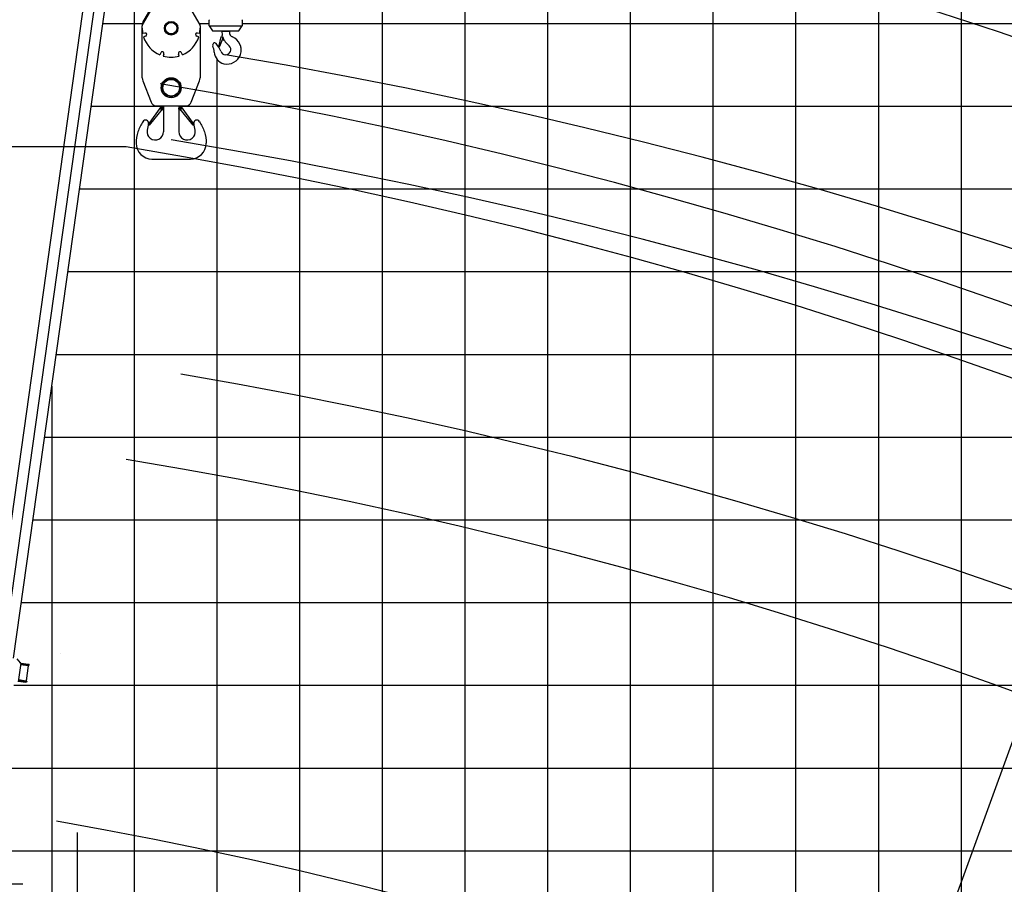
# Model space of a CAD drawing. Extents: x -50662 to 37979, y -56241 to 51651.
# Tile 12 of 15: x -32866 to -20958, y 15554 to 26004. Entities that reach past the tile are written whole.
import ezdxf

# ---------------------------------------------------------------- set-up
doc = ezdxf.new("R2010")
doc.units = 0
doc.layers.get('0').update_dxf_attribs({"linetype": 'CONTINUOUS'})

msp = doc.modelspace()

# ---------------------------------------------------------------- linework, layer by layer
at = {"color": 7, "linetype": 'Continuous'}
for p, q in [((-25477.448503, -39041.150705), (-25477.448503, 30958.849295)), ((-23477.448503, -39041.150705), (-23477.448503, 30958.849295)), ((-22477.448503, -39041.150705), (-22477.448503, 30958.849295)), ((-21477.448503, -39041.150705), (-21477.448503, 30958.849295)), ((-28477.448503, -39041.150705), (-28477.448503, 29958.849295)), ((-27477.448503, -39041.150705), (-27477.448503, 29958.849295)), ((-26477.448503, -39041.150705), (-26477.448503, 29958.849295)), ((-31477.448503, -39041.150705), (-31477.448503, 27997.018971)), ((-30477.448503, -39041.150705), (-30477.448503, 25522.099749)), ((-30941.995924, 24958.849295), (25522.551497, 24958.849295)), ((-31577.256251, 24466.288865), (-50662.477312, 24466.288865)), ((-32142.378167, 23958.849295), (25522.551497, 23958.849295)), ((-32282.919002, 22958.849295), (25522.551497, 22958.849295)), ((-32423.459836, 21958.849295), (-8477.448503, 21958.849295)), ((-32704.541506, 19958.849295), (25522.551497, 19958.849295)), ((-32845.08234, 18958.849295), (25522.551497, 18958.849295)), ((-32939.171369, 17958.849295), (25522.551497, 17958.849295)), ((-33079.712204, 16958.849295), (25522.551497, 16958.849295)), ((-32829.814169, 15553.876248), (-50662.477312, 15553.876248))]:
    msp.add_line(p, q, dxfattribs=at)
at = {"color": 10, "linetype": 'Continuous'}
for p, q in [((-24477.448503, -39041.150705), (-24477.448503, 30958.849295)), ((-29477.448503, -39041.150705), (-29477.448503, 29958.849295)), ((-31861.296497, 25958.849295), (-31371.308718, 25958.849295)), ((-30697.67815, 25958.849295), (-30575.446754, 25958.849295)), ((-30175.447895, 25958.849295), (25522.551497, 25958.849295)), ((-32564.000671, 20958.849295), (25522.551497, 20958.849295)), ((-33220.253039, 15958.849295), (25522.551497, 15958.849295))]:
    msp.add_line(p, q, dxfattribs=at)
at = {"color": 102, "linetype": 'Continuous'}
for p, q in [((-33200.193145, 18285.905819), (-31831.132731, 28027.276832)), ((-31706.660655, 28006.754061), (-33070.278701, 18304.107504)), ((-32939.679851, 18285.753032), (-31576.061805, 27988.39959))]:
    msp.add_line(p, q, dxfattribs=at)
at = {"color": 13, "linetype": 'Continuous'}
for p, q in [((-31380.385484, 25943.337251), (-31118.179543, 26391.442867)), ((-30950.807602, 26391.443339), (-30688.599688, 25943.334352)), ((-31377.415998, 25972.171769), (-31276.408786, 26144.791421)), ((-31367.058186, 25966.110966), (-31377.414944, 25972.171152)), ((-31384.494948, 25300.158284), (-31384.494948, 25928.188557)), ((-31353.677069, 25842.159881), (-31378.347269, 25835.995422)), ((-30690.64319, 25835.998324), (-30715.312442, 25842.162546)), ((-30684.495436, 25928.188557), (-30684.495436, 25300.158284)), ((-31343.980221, 25803.353037), (-31368.649474, 25797.188815)), ((-30700.339801, 25797.192427), (-30725.009054, 25803.356649)), ((-31161.347407, 25602.501936), (-31169.823313, 25578.528437)), ((-31123.635043, 25589.168611), (-31132.110949, 25565.195111)), ((-30936.876555, 25565.195871), (-30945.352787, 25589.170291)), ((-30899.164191, 25578.529196), (-30907.640423, 25602.503616)), ((-31377.640519, 25263.77367), (-31278.13234, 25009.032838)), ((-30790.858566, 25009.03178), (-30691.350031, 25263.773521)), ((-31161.151711, 24952.055493), (-31312.263789, 24737.413022)), ((-31142.358967, 24922.353595), (-31301.549069, 24729.870691)), ((-31208.273756, 24961.320393), (-30860.717604, 24961.320393)), ((-31181.296706, 24930.319417), (-31125.188307, 24930.319417)), ((-31161.151711, 24952.055493), (-31144.7976, 24940.541911)), ((-31157.107558, 24927.184442), (-31158.343907, 24926.426479)), ((-31153.444167, 24936.339925), (-31153.444167, 24936.141682)), ((-31151.994948, 24949.476643), (-31151.994948, 24910.675862)), ((-31150.544753, 24936.339925), (-31150.544753, 24936.141682)), ((-31148.034987, 24942.819417), (-31126.995436, 24942.819417)), ((-31147.086004, 24926.867904), (-31145.900272, 24926.0334)), ((-31146.108717, 24917.819417), (-31126.995436, 24917.819417)), ((-31126.995436, 24961.320393), (-31126.995436, 24650.320393)), ((-30951.71028, 24930.319417), (-30890.149245, 24930.319417)), ((-30941.995924, 24961.320393), (-30941.995924, 24650.320393)), ((-30941.995924, 24942.819417), (-30920.955397, 24942.819417)), ((-30941.995924, 24917.819417), (-30922.881667, 24917.819417)), ((-30767.437853, 24729.869808), (-30926.628266, 24922.353088)), ((-30924.190857, 24940.541042), (-30907.836346, 24952.054905)), ((-30916.995924, 24910.675862), (-30916.995924, 24949.476643)), ((-30756.724269, 24737.412434), (-30907.836346, 24952.054905)), ((-31310.092165, 24748.799869), (-31325.229853, 24668.943652)), ((-31312.263789, 24737.413022), (-31301.551229, 24729.871191)), ((-30767.437228, 24729.870322), (-30756.724269, 24737.412434)), ((-30743.744106, 24668.944935), (-30758.881968, 24748.801123)), ((-31266.994948, 24320.32137), (-30801.995924, 24320.32137))]:
    msp.add_line(p, q, dxfattribs=at)
at = {"color": 151, "linetype": 'Continuous'}
for p, q in [((-30575.446754, 25928.010799), (-30575.446754, 26000.010799)), ((-30575.446673, 26000.009325), (-30571.44685, 26004.009166)), ((-30179.447838, 26004.009558), (-30175.447928, 26000.009632)), ((-30175.447895, 26000.010799), (-30175.447895, 25928.010799)), ((-30575.446571, 25928.010555), (-30183.307514, 25928.010555)), ((-30575.446239, 25928.010096), (-30535.445936, 25868.009643)), ((-30535.446628, 25868.010799), (-30215.447834, 25868.010799)), ((-30420.447478, 25866.010004), (-30419.447507, 25867.009992)), ((-30420.447055, 25866.011043), (-30330.447773, 25866.011043)), ((-30420.447055, 25866.011043), (-30420.447055, 25850.958064)), ((-30419.4473, 25867.011043), (-30331.447895, 25867.011043)), ((-30331.446144, 25867.009388), (-30330.446605, 25866.009831)), ((-30330.447773, 25866.011043), (-30330.447773, 25853.880184)), ((-30215.446917, 25868.009764), (-30175.447329, 25928.009227)), ((-30434.92511, 25796.404167), (-30460.923086, 25677.206661)), ((-30411.107309, 25779.43714), (-30449.519201, 25679.068053)), ((-30434.92511, 25796.404167), (-30418.315708, 25792.781517)), ((-30415.294726, 25768.490239), (-30397.807186, 25758.393805)), ((-30367.901933, 25723.854773), (-30331.251757, 25687.204597)), ((-30460.923086, 25677.206661), (-30455.253934, 25675.970171)), ((-30190.221109, 25687.742098), (-30190.221116, 25687.742135)), ((-30190.221109, 25666.742342), (-30190.221116, 25666.742379)), ((-32001.837332, 24958.849295), (-31126.995436, 24958.849295)), ((-32477.448503, 21574.69997), (-32477.448503, 11958.849295)), ((-32170.780237, 16179.632374), (-32170.780237, 13896.551613))]:
    msp.add_line(p, q, dxfattribs=at)
at = {"color": 255, "linetype": 'Continuous'}
msp.add_line((-17844.973073, 25568.406174), (-37904.385151, -29544.375557), dxfattribs=at)
at = {"color": 162, "linetype": 'Continuous'}
for p, q in [((-32854.817059, 18229.899088), (-32895.768319, 18278.44018)), ((-32853.697108, 18225.83402), (-32885.377164, 18000.418705)), ((-32866.121513, 18229.763282), (-32854.78033, 18228.169383)), ((-32853.906473, 18228.256129), (-32760.411244, 18215.116232)), ((-32855.872536, 18210.355041), (-32761.01858, 18197.024186)), ((-32855.037361, 18216.297619), (-32762.081254, 18203.23349)), ((-32785.159879, 18015.619326), (-32759.830441, 18195.847639)), ((-32784.914766, 18014.574061), (-32759.306882, 18196.783623)), ((-32759.306882, 18196.783623), (-32764.413078, 18203.561207)), ((-32762.081254, 18203.23349), (-32753.520367, 18202.030336)), ((-32761.01858, 18197.024186), (-32759.306882, 18196.783623)), ((-32760.411244, 18215.116232), (-32751.850356, 18213.913078)), ((-32755.496677, 18203.317674), (-32754.104946, 18213.220354)), ((-32753.520367, 18202.030336), (-32751.850356, 18213.913078)), ((-32883.985433, 18010.321386), (-32791.029326, 17997.257257)), ((-32882.315425, 18022.204107), (-32789.359318, 18009.139979)), ((-32881.48042, 18028.145478), (-32786.626464, 18014.814624)), ((-32784.914766, 18014.574061), (-32791.691142, 18009.467695)), ((-32782.468439, 17996.054103), (-32791.029326, 17997.257257)), ((-32780.798431, 18007.936824), (-32789.359318, 18009.139979)), ((-32786.626464, 18014.814624), (-32784.914766, 18014.574061)), ((-32783.053018, 18007.244121), (-32784.444749, 17997.34144)), ((-32780.798431, 18007.936824), (-32782.468439, 17996.054103))]:
    msp.add_line(p, q, dxfattribs=at)
at = {"color": 13, "linetype": 'Continuous'}
for centre, radius in [((-31034.495436, 25901.306722), 82.600098), ((-31034.495436, 25901.306722), 77.600098), ((-31034.495436, 25901.306722), 69.999985), ((-31034.495436, 25181.320393), 120.899963), ((-31034.495436, 25181.320393), 114.699936), ((-31034.495436, 25181.320393), 99.999924), ((-31151.994948, 24930.319417), 5.999999), ((-30916.995924, 24930.319417), 9.499998)]:
    msp.add_circle(centre, radius, dxfattribs=at)
at = {"color": 100, "linetype": 'Continuous'}
for radius, start, end in [(64836.728783, 358.718538, 80.454456), (60938.238392, 358.636542, 80.35555), (51942.587128, 358.400355, 80.070657)]:
    msp.add_arc((-41377.448503, -34847.022314), radius, start, end, dxfattribs=at)
at = {"color": 190, "linetype": 'Continuous'}
for radius, start, end in [(64016.424931, 358.702115, 80.702115), (60117.490393, 358.617924, 80.617924)]:
    msp.add_arc((-41377.448503, -34847.022314), radius, start, end, dxfattribs=at)
at = {"color": 13, "linetype": 'Continuous'}
for centre, radius, start, end in [((-31034.495436, 25901.306722), 349.999756, 180.000036, 190.753923), ((-31354.494948, 25928.188557), 29.999985, 149.666711, 180.000565), ((-31348.829909, 25822.759847), 19.999954, 284.029589, 104.029443), ((-30720.161452, 25822.759847), 19.999954, 75.970589, 255.970382), ((-31034.495436, 25901.306722), 349.999756, 349.245968, 359.999964), ((-30714.495436, 25928.188557), 29.999985, 359.999435, 30.33329), ((-31034.495436, 25901.306722), 349.999756, 197.305604, 247.252995), ((-31034.495436, 25901.306722), 349.999756, 292.746973, 342.694396), ((-31142.495436, 25595.836018), 19.999954, 340.528806, 160.528734), ((-30926.495924, 25595.836018), 19.999954, 19.471266, 199.471194), ((-31034.495436, 25901.306722), 349.999756, 253.804676, 286.195291), ((-31284.495924, 25300.158284), 99.999924, 180.000036, 201.336946), ((-30784.495436, 25300.158284), 99.999924, 338.663054, 359.999964), ((-31208.273756, 25036.320393), 74.999985, 201.336891, 269.999929), ((-30860.717604, 25036.320393), 74.999985, 270.000038, 338.663109), ((-31151.994948, 24930.319417), 11.999998, 97.88508, 82.100277), ((-31151.994948, 24930.319417), 7.449999, 211.510922, 258.930925), ((-31151.993971, 24939.819417), 2.89978, 314.752766, 225.247235), ((-31155.443678, 24936.339925), 1.999999, 359.998615, 45.246325), ((-31151.993971, 24939.819417), 1.44978, 314.752766, 225.247235), ((-31153.195143, 24924.185628), 1.199999, 258.930925, 359.999745), ((-31155.443678, 24936.339925), 3.449999, 359.998615, 45.246325), ((-31148.544264, 24936.339925), 3.449999, 134.753676, 180.001439), ((-31150.793776, 24924.186604), 1.199999, 180.000746, 281.080299), ((-31151.994948, 24930.319417), 7.449999, 281.080463, 324.862901), ((-31148.544264, 24936.339925), 1.999999, 134.753676, 180.001439), ((-31151.994948, 24930.319417), 12.499995, 320.408108, 54.853779), ((-30916.996413, 24930.319417), 12.499995, 125.146223, 219.591893), ((-31344.494948, 24755.320393), 34.999954, 349.266312, 153.106067), ((-30724.495924, 24755.320393), 34.999954, 26.893933, 190.733688), ((-31226.994948, 24650.320393), 99.999847, 169.26624, 0.00001), ((-30841.995924, 24650.320393), 99.999847, 179.999909, 10.733871), ((-31266.994948, 24510.320393), 189.999695, 180.000036, 269.999984), ((-30801.995924, 24510.320393), 189.999695, 269.999984, 359.999964)]:
    msp.add_arc(centre, radius, start, end, dxfattribs=at)
at = {"color": 151, "linetype": 'Continuous'}
for centre, radius, start, end in [((-30240.44759, 25850.958064), 179.999832, 180.000036, 191.800035), ((-30418.446994, 25870.011043), 2.999999, 270.000018, 318.186531), ((-30332.447651, 25870.011043), 2.999999, 221.813471, 270.000018), ((-30267.447773, 25853.880184), 62.99992, 180.000091, 247.131506), ((-30508.30344, 25698.011775), 24.999962, 42.684304, 201.67893), ((-30438.177707, 25809.649715), 21.999962, 313.866146, 11.799975), ((-30420.447055, 25783.011531), 9.999998, 339.057834, 77.69597), ((-30240.44759, 25850.958064), 179.999832, 195.882575, 209.312367), ((-30358.947406, 25638.51202), 170.999878, 256.550447, 67.036831), ((-30408.808323, 25739.342342), 21.999962, 33.361004, 59.999879), ((-30240.44759, 25850.958064), 179.999832, 213.520364, 225.000054), ((-30777.791477, 25590.884334), 264.99939, 4.230585, 21.678966), ((-30358.947406, 25622.01202), 154.999908, 184.216612, 255.13168), ((-30684.727028, 25535.302059), 264.99939, 19.201171, 42.684342), ((-30454.188449, 25680.85577), 4.999999, 257.696061, 339.057837), ((-30375.447422, 25643.01202), 62.49995, 199.157514, 44.999889), ((-30312.947834, 25643.01202), 124.999908, 8.363813, 10.943623)]:
    msp.add_arc(centre, radius, start, end, dxfattribs=at)
at = {"color": 130, "linetype": 'Continuous'}
for radius, start, end in [(64836.728783, 359.838588, 80.454452), (60938.238392, 359.828262, 80.35555)]:
    msp.add_arc((-41127.420941, -38358.495118), radius, start, end, dxfattribs=at)
at = {"color": 220, "linetype": 'Continuous'}
for radius, start, end in [(64016.424931, 0.075079, 80.702115), (60117.490393, 0.079948, 80.617924)]:
    msp.add_arc((-41377.462772, -38625.036102), radius, start, end, dxfattribs=at)
at = {"color": 102, "linetype": 'Continuous'}
msp.add_arc((-32398.377556, 18623.707261), 280.000025, 274.419513, 274.432541, dxfattribs=at)
at = {"color": 162, "linetype": 'Continuous'}
for start_param in [1.5707963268, 2.0644870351]:
    msp.add_ellipse((-32858.220513, 18226.469743), major_axis=(-0.695866, -4.95134), ratio=0.913545, start_param=start_param, end_param=2.4558631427, dxfattribs=at)
at = {"color": 13, "linetype": 'Continuous'}
for points, knots in [([(-31375.709792, 24771.152425), (-31402.009013, 24734.4382), (-31445.297047, 24650.902778), (-31457.782079, 24557.454273), (-31456.994948, 24510.320393)], [0, 0, 0, 0, 135.4852394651, 276.9065955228, 276.9065955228, 276.9065955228, 276.9065955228]), ([(-30693.281569, 24771.152425), (-30666.982348, 24734.4382), (-30623.694534, 24650.902724), (-30611.208793, 24557.454296), (-30611.995924, 24510.320393)], [0, 0, 0, 0, 135.4852394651, 276.9066645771, 276.9066645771, 276.9066645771, 276.9066645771])]:
    msp.add_open_spline(points, degree=3, knots=knots, dxfattribs=at)

doc.saveas('drawing.dxf')
